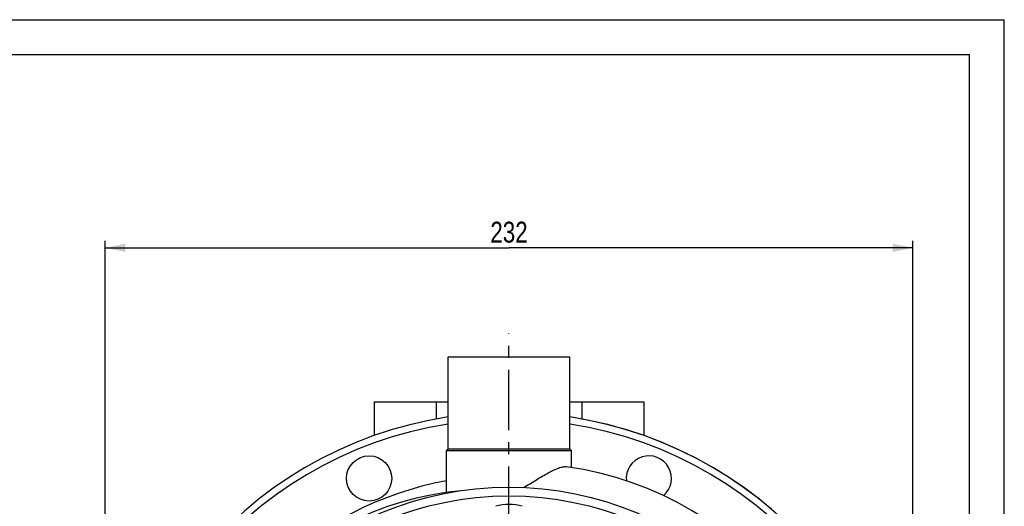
# Model space of a CAD drawing. Header units: millimetres. Extents: x 0 to 841, y 0 to 594.
# Tile 10 of 10: x 557 to 840, y 454 to 594. Entities that reach past the tile are written whole.
import ezdxf

# ---------------------------------------------------------------- set-up
doc = ezdxf.new("R2010")
doc.units = ezdxf.units.MM
doc.header["$LTSCALE"] = 46.2
doc.linetypes.add('CENTER', pattern=[0.6, 0.375, -0.075, 0.075, -0.075])
doc.layers.get('0').update_dxf_attribs({"linetype": 'CONTINUOUS'})
for name, color, linetype in [('ASSI', 7, 'CONTINUOUS'), ('GEOM', 7, 'CONTINUOUS'), ('QUOTE', 7, 'CONTINUOUS')]:
    doc.layers.add(name, color=color, linetype=linetype)
doc.styles.get("Standard").update_dxf_attribs({"font": 'txt', "width": 0.8})
doc.dimstyles.new('DIMSTYLE_1', dxfattribs={"dimtxt": 6, "dimasz": 5.8, "dimexe": 1, "dimexo": 2, "dimgap": 0.75, "dimtad": 1, "dimdec": 3, "dimtxsty": 'Standard', "dimblk": '_FILLED', "dimblk1": '_FILLED', "dimblk2": '_FILLED', "dimcen": 0.09, "dimadec": 3, "dimazin": 2, "dimtp": 0.5, "dimtm": 0.5, "dimtfac": 1, "dimtdec": 3, "dimtofl": 0, "dimtmove": 0, "dimatfit": 3, "dimldrblk": '_FILLED', "dimfxl": 0, "dimtolj": 1, "dimarcsym": 0})

# ---------------------------------------------------------------- blocks, each defined once
blk = doc.blocks.new('_FILLED')
at = {"color": 0, "linetype": 'ByBlock'}
blk.add_solid([(0, 0), (-1, 0.207), (-1, -0.207)], dxfattribs=at)
blk = doc.blocks.new('*D4')
at = {"layer": 'QUOTE', "color": 2, "linetype": 'Continuous'}
for p, q in [((581.69, 369.09), (581.69, 530.41)), ((813.69, 369.09), (813.69, 530.41)), ((581.69, 528.41), (697.69, 528.41)), ((813.69, 528.41), (697.69, 528.41))]:
    blk.add_line(p, q, dxfattribs=at)
at = {"layer": 'QUOTE', "color": 2, "linetype": 'Continuous', "xscale": 5.8, "yscale": 5.8, "zscale": 5.8, "rotation": 180}
blk.add_blockref('_FILLED', (581.69, 528.41), dxfattribs=at)
at = {"layer": 'QUOTE', "color": 2, "linetype": 'Continuous', "xscale": 5.8, "yscale": 5.8, "zscale": 5.8}
blk.add_blockref('_FILLED', (813.69, 528.41), dxfattribs=at)
at = {"layer": 'QUOTE', "color": 2, "linetype": 'Continuous', "insert": (697.69, 535.91), "char_height": 6, "width": 19.8, "attachment_point": 2, "line_spacing_factor": 0.9}
blk.add_mtext('232', dxfattribs=at)

msp = doc.modelspace()

# ---------------------------------------------------------------- linework, layer by layer
at = {"color": 7, "linetype": 'Continuous'}
for p, q in [((0, 594), (840, 594)), ((840, 0), (840, 594)), ((10, 584), (830, 584)), ((830, 10), (830, 584))]:
    msp.add_line(p, q, dxfattribs=at)
at = {"layer": 'ASSI', "color": 2, "linetype": 'CENTER'}
msp.add_line((697.6856, 365.0915), (697.6856, 503.7434), dxfattribs=at)
at = {"layer": 'ASSI', "color": 7, "linetype": 'Continuous'}
for p, q in [((680.1856, 470.5915), (680.1856, 497.0915)), ((680.1856, 497.0915), (715.1856, 497.0915)), ((715.1856, 470.5915), (715.1856, 497.0915)), ((679.6856, 458.0776), (679.6856, 470.0915)), ((715.6856, 465.2547), (715.6856, 470.0915))]:
    msp.add_line(p, q, dxfattribs=at)
msp.add_circle((657.5038, 462.0989), 6.5, dxfattribs=at)
for centre, radius, start, end in [((697.6856, 365.0915), 116, 272.428025, 81.322808), ((737.8674, 462.0989), 6.5, 310.276356, 186.248546)]:
    msp.add_arc(centre, radius, start, end, dxfattribs=at)
at = {"layer": 'GEOM', "color": 7, "linetype": 'Continuous'}
for p, q in [((680.1856, 470.5915), (680.1856, 497.0915)), ((715.1856, 470.5915), (715.1856, 497.0915)), ((658.9356, 484.0915), (658.9356, 474.396)), ((658.9356, 484.0915), (680.1856, 484.0915)), ((676.7356, 484.0915), (676.7356, 479.1826)), ((715.1856, 484.0915), (736.4356, 484.0915)), ((718.6356, 484.0915), (718.6356, 479.1826)), ((736.4356, 484.0915), (736.4356, 474.396)), ((679.6856, 458.0776), (679.6856, 470.0915)), ((679.6856, 470.0915), (715.6856, 470.0915)), ((680.1858, 470.5913), (679.6858, 470.0913)), ((680.1856, 470.5915), (715.1856, 470.5915)), ((715.1854, 470.5913), (715.6854, 470.0913)), ((715.6856, 465.2547), (715.6856, 470.0915))]:
    msp.add_line(p, q, dxfattribs=at)
msp.add_circle((697.6856, 365.0915), 94.5, dxfattribs=at)
at = {"layer": 'GEOM', "color": 9, "linetype": 'Continuous'}
msp.add_circle((697.6856, 365.0915), 92, dxfattribs=at)
at = {"layer": 'GEOM', "color": 7, "linetype": 'Continuous'}
for centre, radius, start, end in [((697.6856, 365.0915), 116, 98.678951, 81.321049), ((700.0856, 367.4915), 99, 180, 81.80388), ((697.6856, 365.0915), 98, 100.58398, 298.302446), ((692.5856, 367.4915), 91.5, 95.474108, 180)]:
    msp.add_arc(centre, radius, start, end, dxfattribs=at)
at = {"layer": 'GEOM', "color": 9, "linetype": 'Continuous'}
for centre, radius, start, end in [((697.6856, 365.0915), 114, 98.831055, 81.168946), ((697.6856, 440.0915), 14.5, 74.730065, 105.269935)]:
    msp.add_arc(centre, radius, start, end, dxfattribs=at)
at = {"layer": 'GEOM', "color": 7, "linetype": 'Continuous'}
msp.add_open_spline([(701.8987, 459.4975), (703.1406, 460.2031), (705.4526, 461.673), (708.3038, 463.38), (710.444, 464.4829), (711.8492, 465.0876), (713.0795, 465.4608), (713.8628, 465.5288), (714.1992, 465.4803)], degree=3, knots=[0, 0, 0, 0, 0.31013834, 0.59466155, 0.72114171, 0.83274021, 0.9261909, 1, 1, 1, 1], dxfattribs=at)

# ---------------------------------------------------------------- dimensions: what is measured, and where the dimension line sits
at = {"layer": 'QUOTE', "color": 2, "linetype": 'Continuous'}
dim = msp.add_linear_dim(base=(813.6856, 528.4131), p1=(581.6856, 367.0915), p2=(813.6856, 367.0915), dimstyle='DIMSTYLE_1', dxfattribs=at)
dim.commit()
dim.dimension.update_dxf_attribs({"geometry": '*D4', "text_midpoint": (697.2856, 528.4131), "dimtype": 160})

doc.saveas('drawing.dxf')
